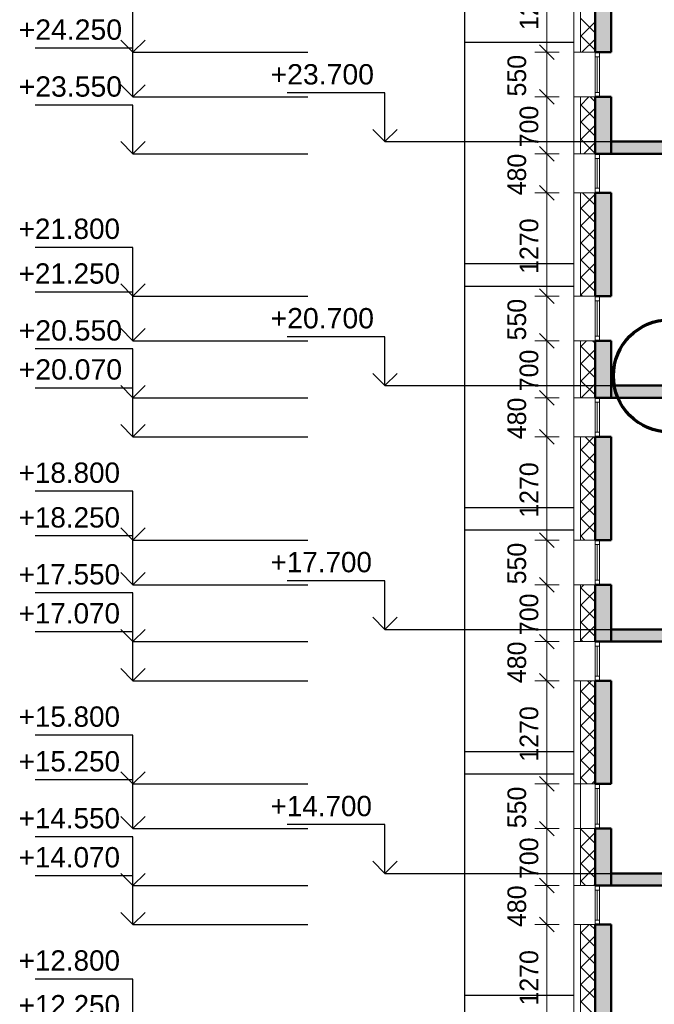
# Model space of a CAD drawing. Header units: millimetres. Extents: x -5898314 to 1055204, y -720802 to 1562611.
# Tile 125 of 256: x -347002 to -339195, y -63613 to -51502. Entities that reach past the tile are written whole.
import ezdxf

# ---------------------------------------------------------------- set-up
doc = ezdxf.new("R2010")
doc.units = ezdxf.units.MM
for name, color, linetype, lineweight in [('A_012_ПРОЕМ', 7, 'Continuous', 25), ('Standard', 7, 'Continuous', 25), ('Навесной фасад', 7, 'Continuous', 25), ('Общий01', 7, 'Continuous', 13), ('Размерная линия_ общее', 7, 'Continuous', 25)]:
    doc.layers.add(name, color=color, linetype=linetype, lineweight=lineweight)
doc.layers.add('Стена_ бетон несущ.', color=7, linetype='Continuous', lineweight=70, true_color=0xb4b496)
doc.styles.add('ARIAL', font='arial.ttf')
doc.styles.add('Century Gothic', font='GOTHIC.TTF')

# ---------------------------------------------------------------- blocks, each defined once
blk = doc.blocks.new('ALL_ML_STRICH')
at = {"color": 0, "linetype": 'ByBlock', "lineweight": -2}
for p, q in [((0, -0.5), (0, 0.5)), ((-1, 0), (0.5, 0)), ((-0.3, -0.3), (0.3, 0.3))]:
    blk.add_line(p, q, dxfattribs=at)
blk = doc.blocks.new('разрез1-1')
at = {"layer": 'Общий01', "linetype": 'Continuous', "lineweight": 25, "true_color": 0xf1f1f1, "transparency": 33554687}
for points in [[(-84466, -174217), (-84766, -174217), (-84766, -174367), (-85066, -174367), (-85066, -174517), (-85366, -174517), (-85366, -174667), (-85666, -174667), (-85666, -174817), (-85966, -174817), (-85966, -174967), (-86266, -174967), (-86266, -175117), (-86566, -175117), (-86566, -175267), (-86866, -175267), (-86866, -175417), (-87166, -175417), (-87166, -175567), (-88616, -175567), (-88616, -175717), (-87166, -175717), (-84426, -174347), (-84466, -174367)], [(-84466, -177217), (-84766, -177217), (-84766, -177367), (-85066, -177367), (-85066, -177517), (-85366, -177517), (-85366, -177667), (-85666, -177667), (-85666, -177817), (-85966, -177817), (-85966, -177967), (-86266, -177967), (-86266, -178117), (-86566, -178117), (-86566, -178267), (-86866, -178267), (-86866, -178417), (-87166, -178417), (-87166, -178567), (-88616, -178567), (-88616, -178717), (-87166, -178717), (-84426, -177347), (-84466, -177367)], [(-84466, -180217), (-84766, -180217), (-84766, -180367), (-85066, -180367), (-85066, -180517), (-85366, -180517), (-85366, -180667), (-85666, -180667), (-85666, -180817), (-85966, -180817), (-85966, -180967), (-86266, -180967), (-86266, -181117), (-86566, -181117), (-86566, -181267), (-86866, -181267), (-86866, -181417), (-87166, -181417), (-87166, -181567), (-88616, -181567), (-88616, -181717), (-87166, -181717), (-84426, -180347), (-84466, -180367)], [(-84466, -183217), (-84766, -183217), (-84766, -183367), (-85066, -183367), (-85066, -183517), (-85366, -183517), (-85366, -183667), (-85666, -183667), (-85666, -183817), (-85966, -183817), (-85966, -183967), (-86266, -183967), (-86266, -184117), (-86566, -184117), (-86566, -184267), (-86866, -184267), (-86866, -184417), (-87166, -184417), (-87166, -184567), (-88616, -184567), (-88616, -184717), (-87166, -184717), (-84426, -183347), (-84466, -183367)]]:
    blk.add_hatch(color=7, dxfattribs=at).paths.add_polyline_path(points)
at = {"layer": 'Стена_ бетон несущ.', "linetype": 'Continuous', "lineweight": 25, "true_color": 0xf1f1f1, "transparency": 33554687}
for points in [[(-88616, -174467), (-88616, -173197), (-88816, -173197), (-88816, -174467)], [(-88616, -175717), (-88616, -175017), (-88816, -175017), (-88816, -175717)], [(-88816, -176197), (-88816, -177467), (-88616, -177467), (-88616, -176197)], [(-88816, -178017), (-88816, -178717), (-88616, -178717), (-88616, -178017)], [(-88616, -179197), (-88816, -179197), (-88816, -180467), (-88616, -180467)], [(-88616, -181717), (-88616, -181017), (-88816, -181017), (-88816, -181717)], [(-88616, -183467), (-88616, -182197), (-88816, -182197), (-88816, -183467)], [(-88616, -184717), (-88616, -184017), (-88816, -184017), (-88816, -184717)], [(-88616, -185197), (-88816, -185197), (-88816, -186467), (-88616, -186467)]]:
    blk.add_hatch(color=7, dxfattribs=at).paths.add_polyline_path(points)
at = {"layer": 'A_012_ПРОЕМ', "color": 7, "linetype": 'Continuous', "lineweight": 50, "transparency": 33554687}
for p, q in [((-88816, -173197), (-88816, -174467)), ((-88616, -174467), (-88616, -173197)), ((-88816, -174467), (-88760, -174467)), ((-88760, -174467), (-88616, -174467)), ((-88760, -175017), (-88816, -175017)), ((-88816, -175017), (-88816, -175717)), ((-88616, -175017), (-88760, -175017)), ((-88616, -175717), (-88616, -175017)), ((-88816, -175717), (-88760, -175717)), ((-88760, -175717), (-88616, -175717)), ((-88760, -176197), (-88816, -176197)), ((-88816, -176197), (-88816, -177467)), ((-88616, -176197), (-88760, -176197)), ((-88616, -177467), (-88616, -176197)), ((-88816, -177467), (-88760, -177467)), ((-88760, -177467), (-88616, -177467)), ((-88760, -178017), (-88816, -178017)), ((-88816, -178017), (-88816, -178717)), ((-88616, -178017), (-88760, -178017)), ((-88616, -178717), (-88616, -178017)), ((-88816, -178717), (-88760, -178717)), ((-88760, -178717), (-88616, -178717)), ((-88760, -179197), (-88816, -179197)), ((-88816, -179197), (-88816, -180467)), ((-88616, -179197), (-88760, -179197)), ((-88616, -180467), (-88616, -179197)), ((-88816, -180467), (-88760, -180467)), ((-88760, -180467), (-88616, -180467)), ((-88760, -181017), (-88816, -181017)), ((-88816, -181017), (-88816, -181717)), ((-88616, -181017), (-88760, -181017)), ((-88616, -181717), (-88616, -181017)), ((-88816, -181717), (-88760, -181717)), ((-88760, -181717), (-88616, -181717)), ((-88760, -182197), (-88816, -182197)), ((-88816, -182197), (-88816, -183467)), ((-88616, -182197), (-88760, -182197)), ((-88616, -183467), (-88616, -182197)), ((-88816, -183467), (-88760, -183467)), ((-88760, -183467), (-88616, -183467)), ((-88760, -184017), (-88816, -184017)), ((-88816, -184017), (-88816, -184717)), ((-88616, -184017), (-88760, -184017)), ((-88616, -184717), (-88616, -184017)), ((-88816, -184717), (-88760, -184717)), ((-88760, -184717), (-88616, -184717)), ((-88760, -185197), (-88816, -185197)), ((-88816, -185197), (-88816, -186467)), ((-88616, -185197), (-88760, -185197)), ((-88616, -186467), (-88616, -185197))]:
    blk.add_line(p, q, dxfattribs=at)
at = {"layer": 'Standard', "color": 7, "linetype": 'Continuous', "lineweight": 25, "transparency": 33554687}
for p, q in [((-90416, -195327), (-90416, -150767)), ((-89076, -174347), (-90416, -174347)), ((-89076, -174347), (-90416, -174347)), ((-90416, -177067), (-89076, -177067)), ((-89076, -177347), (-90416, -177347)), ((-89076, -177347), (-90416, -177347)), ((-90416, -180067), (-89076, -180067)), ((-89076, -180347), (-90416, -180347)), ((-89076, -180347), (-90416, -180347)), ((-90416, -183067), (-89076, -183067)), ((-89076, -183347), (-90416, -183347)), ((-89076, -183347), (-90416, -183347)), ((-90416, -186067), (-89076, -186067))]:
    blk.add_line(p, q, dxfattribs=at)
at = {"layer": 'Standard', "color": 7, "linetype": 'Continuous', "lineweight": 13, "transparency": 33554687}
for p, q in [((-88816, -174467), (-88816, -174523)), ((-88760, -174523), (-88760, -174467)), ((-88816, -174523), (-88760, -174523)), ((-88816, -174523), (-88816, -174961)), ((-88788, -174523), (-88788, -174961)), ((-88760, -174961), (-88760, -174523)), ((-88816, -174961), (-88816, -175017)), ((-88760, -174961), (-88816, -174961)), ((-88760, -175017), (-88760, -174961)), ((-88816, -175717), (-88816, -175773)), ((-88760, -175773), (-88760, -175717)), ((-88816, -175773), (-88760, -175773)), ((-88816, -175773), (-88816, -176141)), ((-88788, -175773), (-88788, -176141)), ((-88760, -176141), (-88760, -175773)), ((-88816, -176141), (-88816, -176197)), ((-88760, -176141), (-88816, -176141)), ((-88760, -176197), (-88760, -176141)), ((-88816, -177467), (-88816, -177523)), ((-88816, -177523), (-88760, -177523)), ((-88816, -177523), (-88816, -177961)), ((-88788, -177523), (-88788, -177961)), ((-88760, -177523), (-88760, -177467)), ((-88760, -177961), (-88760, -177523)), ((-88816, -177961), (-88816, -178017)), ((-88760, -177961), (-88816, -177961)), ((-88760, -178017), (-88760, -177961)), ((-88816, -178717), (-88816, -178773)), ((-88760, -178773), (-88760, -178717)), ((-88816, -178773), (-88760, -178773)), ((-88816, -178773), (-88816, -179141)), ((-88788, -178773), (-88788, -179141)), ((-88760, -179141), (-88760, -178773)), ((-88816, -179141), (-88816, -179197)), ((-88760, -179141), (-88816, -179141)), ((-88760, -179197), (-88760, -179141)), ((-88816, -180467), (-88816, -180523)), ((-88816, -180523), (-88760, -180523)), ((-88816, -180523), (-88816, -180961)), ((-88788, -180523), (-88788, -180961)), ((-88760, -180523), (-88760, -180467)), ((-88760, -180961), (-88760, -180523)), ((-88816, -180961), (-88816, -181017)), ((-88760, -180961), (-88816, -180961)), ((-88760, -181017), (-88760, -180961)), ((-88816, -181717), (-88816, -181773)), ((-88816, -181773), (-88760, -181773)), ((-88816, -181773), (-88816, -182141)), ((-88788, -181773), (-88788, -182141)), ((-88760, -181773), (-88760, -181717)), ((-88760, -182141), (-88760, -181773)), ((-88816, -182141), (-88816, -182197)), ((-88760, -182141), (-88816, -182141)), ((-88760, -182197), (-88760, -182141)), ((-88816, -183467), (-88816, -183523)), ((-88760, -183523), (-88760, -183467)), ((-88816, -183523), (-88760, -183523)), ((-88816, -183523), (-88816, -183961)), ((-88788, -183523), (-88788, -183961)), ((-88760, -183961), (-88760, -183523)), ((-88816, -183961), (-88816, -184017)), ((-88760, -183961), (-88816, -183961)), ((-88760, -184017), (-88760, -183961)), ((-88816, -184717), (-88816, -184773)), ((-88816, -184773), (-88760, -184773)), ((-88816, -184773), (-88816, -185141)), ((-88788, -184773), (-88788, -185141)), ((-88760, -184773), (-88760, -184717)), ((-88760, -185141), (-88760, -184773)), ((-88816, -185141), (-88816, -185197)), ((-88760, -185141), (-88816, -185141)), ((-88760, -185197), (-88760, -185141))]:
    blk.add_line(p, q, dxfattribs=at)
at = {"layer": 'Навесной фасад', "color": 7, "linetype": 'Continuous', "lineweight": 13, "transparency": 33554687}
for p, q in [((-89076, -150767), (-89076, -190717)), ((-89076, -174467), (-89056, -174467)), ((-89056, -174467), (-88996, -174467)), ((-89056, -175017), (-89076, -175017)), ((-88996, -175017), (-89056, -175017)), ((-89076, -175717), (-89056, -175717)), ((-89056, -175717), (-88996, -175717)), ((-89056, -176197), (-89076, -176197)), ((-88996, -176197), (-89056, -176197)), ((-89076, -177467), (-89056, -177467)), ((-89056, -177467), (-88996, -177467)), ((-89056, -178017), (-89076, -178017)), ((-88996, -178017), (-89056, -178017)), ((-89076, -178717), (-89056, -178717)), ((-89056, -178717), (-88996, -178717)), ((-89056, -179197), (-89076, -179197)), ((-88996, -179197), (-89056, -179197)), ((-89076, -180467), (-89056, -180467)), ((-89056, -180467), (-88996, -180467)), ((-89056, -181017), (-89076, -181017)), ((-88996, -181017), (-89056, -181017)), ((-89076, -181717), (-89056, -181717)), ((-89056, -181717), (-88996, -181717)), ((-89056, -182197), (-89076, -182197)), ((-88996, -182197), (-89056, -182197)), ((-89076, -183467), (-89056, -183467)), ((-89056, -183467), (-88996, -183467)), ((-89056, -184017), (-89076, -184017)), ((-88996, -184017), (-89056, -184017)), ((-89076, -184717), (-89056, -184717)), ((-89056, -184717), (-88996, -184717)), ((-89056, -185197), (-89076, -185197)), ((-88996, -185197), (-89056, -185197))]:
    blk.add_line(p, q, dxfattribs=at)
at = {"layer": 'Навесной фасад', "color": 41, "linetype": 'Continuous', "lineweight": 13, "transparency": 33554687}
for p, q in [((-88996, -173197), (-88996, -174467)), ((-88996, -174467), (-88816, -174467)), ((-88816, -175017), (-88996, -175017)), ((-88996, -175017), (-88996, -175717)), ((-88996, -175717), (-88816, -175717)), ((-88816, -176197), (-88996, -176197)), ((-88996, -176197), (-88996, -177467)), ((-88996, -177467), (-88816, -177467)), ((-88816, -178017), (-88996, -178017)), ((-88996, -178017), (-88996, -178717)), ((-88996, -178717), (-88816, -178717)), ((-88816, -179197), (-88996, -179197)), ((-88996, -179197), (-88996, -180467)), ((-88996, -180467), (-88816, -180467)), ((-88816, -181017), (-88996, -181017)), ((-88996, -181017), (-88996, -181717)), ((-88996, -181717), (-88816, -181717)), ((-88816, -182197), (-88996, -182197)), ((-88996, -182197), (-88996, -184717)), ((-88996, -183467), (-88816, -183467)), ((-88816, -184017), (-88996, -184017)), ((-88996, -184717), (-88816, -184717)), ((-88816, -185197), (-88996, -185197)), ((-88996, -185197), (-88996, -187717))]:
    blk.add_line(p, q, dxfattribs=at)
at = {"layer": 'Навесной фасад', "color": 41, "linetype": 'Continuous', "lineweight": 18, "transparency": 33554687}
for p, q in [((-88816, -174228), (-88996, -174048)), ((-88996, -174273), (-88816, -174093)), ((-88816, -174440), (-88996, -174260)), ((-88978, -174467), (-88816, -174305)), ((-88996, -175121), (-88891, -175017)), ((-88816, -175289), (-88996, -175109)), ((-88816, -175077), (-88875, -175017)), ((-88996, -175333), (-88816, -175153)), ((-88816, -175501), (-88996, -175321)), ((-88996, -175545), (-88816, -175365)), ((-88816, -175713), (-88996, -175533)), ((-88955, -175717), (-88816, -175578)), ((-88816, -176350), (-88968, -176197)), ((-88996, -176394), (-88816, -176214)), ((-88816, -176562), (-88996, -176382)), ((-88996, -176606), (-88816, -176426)), ((-88816, -176774), (-88996, -176594)), ((-88996, -176818), (-88816, -176638)), ((-88816, -176986), (-88996, -176806)), ((-88996, -177030), (-88816, -176850)), ((-88816, -177198), (-88996, -177018)), ((-88996, -177242), (-88816, -177062)), ((-88816, -177410), (-88996, -177230)), ((-88996, -177455), (-88816, -177275)), ((-88971, -177467), (-88996, -177442)), ((-88996, -178091), (-88921, -178017)), ((-88816, -178047), (-88845, -178017)), ((-88816, -178259), (-88996, -178079)), ((-88996, -178303), (-88816, -178123)), ((-88816, -178471), (-88996, -178291)), ((-88996, -178515), (-88816, -178335)), ((-88816, -178683), (-88996, -178503)), ((-88985, -178717), (-88816, -178547)), ((-88994, -178717), (-88996, -178715)), ((-88996, -179364), (-88829, -179197)), ((-88816, -179319), (-88938, -179197)), ((-88816, -179531), (-88996, -179351)), ((-88996, -179576), (-88816, -179396)), ((-88816, -179744), (-88996, -179564)), ((-88996, -179788), (-88816, -179608)), ((-88816, -179956), (-88996, -179776)), ((-88996, -180000), (-88816, -179820)), ((-88816, -180168), (-88996, -179988)), ((-88996, -180212), (-88816, -180032)), ((-88816, -180380), (-88996, -180200)), ((-88996, -180424), (-88816, -180244)), ((-88941, -180467), (-88996, -180412)), ((-88826, -180467), (-88816, -180457)), ((-88996, -181061), (-88952, -181017)), ((-88816, -181229), (-88996, -181049)), ((-88996, -181273), (-88816, -181093)), ((-88816, -181441), (-88996, -181261)), ((-88996, -181485), (-88816, -181305)), ((-88816, -181653), (-88996, -181473)), ((-88996, -181697), (-88816, -181517)), ((-88964, -181717), (-88996, -181685)), ((-88996, -182334), (-88859, -182197)), ((-88816, -182289), (-88908, -182197)), ((-88816, -182501), (-88996, -182321)), ((-88996, -182546), (-88816, -182366)), ((-88816, -182713), (-88996, -182533)), ((-88996, -182758), (-88816, -182578)), ((-88816, -182926), (-88996, -182746)), ((-88996, -182970), (-88816, -182790)), ((-88816, -183138), (-88996, -182958)), ((-88996, -183182), (-88816, -183002)), ((-88816, -183350), (-88996, -183170)), ((-88996, -183394), (-88816, -183214)), ((-88911, -183467), (-88996, -183382)), ((-88856, -183467), (-88816, -183426)), ((-88996, -184031), (-88982, -184017)), ((-88816, -184198), (-88996, -184018)), ((-88996, -184243), (-88816, -184063)), ((-88816, -184411), (-88996, -184231)), ((-88996, -184455), (-88816, -184275)), ((-88816, -184623), (-88996, -184443)), ((-88996, -184667), (-88816, -184487)), ((-88934, -184717), (-88996, -184655)), ((-88833, -184717), (-88816, -184699)), ((-88996, -185303), (-88889, -185197)), ((-88816, -185471), (-88996, -185291)), ((-88816, -185259), (-88878, -185197)), ((-88996, -185516), (-88816, -185336)), ((-88816, -185683), (-88996, -185503)), ((-88996, -185728), (-88816, -185548)), ((-88816, -185895), (-88996, -185715)), ((-88996, -185940), (-88816, -185760)), ((-88816, -186108), (-88996, -185928)), ((-88996, -186152), (-88816, -185972)), ((-88816, -186320), (-88996, -186140))]:
    blk.add_line(p, q, dxfattribs=at)
at = {"layer": 'Общий01', "color": 7, "linetype": 'Continuous', "lineweight": 50, "transparency": 33554687}
for p, q in [((-87166, -175567), (-88616, -175567)), ((-87166, -175717), (-88616, -175717)), ((-87166, -178567), (-88616, -178567)), ((-87166, -178717), (-88616, -178717)), ((-87166, -181567), (-88616, -181567)), ((-87166, -181717), (-88616, -181717)), ((-87166, -184567), (-88616, -184567)), ((-87166, -184717), (-88616, -184717))]:
    blk.add_line(p, q, dxfattribs=at)
at = {"layer": 'Общий01', "color": 136, "linetype": 'Continuous', "lineweight": 70, "transparency": 33554687}
blk.add_circle((-87900, -178448), 690, dxfattribs=at)
at = {"layer": 'Размерная линия_ общее', "color": 218, "linetype": 'Continuous', "lineweight": 0, "transparency": 33554687}
for p, q in [((-89407, -174467), (-89407, -173197)), ((-89407, -174167), (-89407, -173867)), ((-89407, -174717), (-89407, -174417)), ((-89407, -175017), (-89407, -174467)), ((-89407, -174767), (-89407, -175067)), ((-89407, -175717), (-89407, -175017)), ((-89407, -175417), (-89407, -175117)), ((-89407, -175317), (-89407, -175617)), ((-89407, -175897), (-89407, -175597)), ((-89407, -176197), (-89407, -175717)), ((-89407, -176017), (-89407, -176317)), ((-89407, -177467), (-89407, -176197)), ((-89407, -176497), (-89407, -176797)), ((-89407, -177167), (-89407, -176867)), ((-89407, -177717), (-89407, -177417)), ((-89407, -178017), (-89407, -177467)), ((-89407, -177767), (-89407, -178067)), ((-89407, -178717), (-89407, -178017)), ((-89407, -178417), (-89407, -178117)), ((-89407, -178317), (-89407, -178617)), ((-89407, -178897), (-89407, -178597)), ((-89407, -179197), (-89407, -178717)), ((-89407, -179017), (-89407, -179317)), ((-89407, -180467), (-89407, -179197)), ((-89407, -179497), (-89407, -179797)), ((-89407, -180167), (-89407, -179867)), ((-89407, -180717), (-89407, -180417)), ((-89407, -181017), (-89407, -180467)), ((-89407, -180767), (-89407, -181067)), ((-89407, -181717), (-89407, -181017)), ((-89407, -181417), (-89407, -181117)), ((-89407, -181317), (-89407, -181617)), ((-89407, -181897), (-89407, -181597)), ((-89407, -182197), (-89407, -181717)), ((-89407, -182017), (-89407, -182317)), ((-89407, -183467), (-89407, -182197)), ((-89407, -182497), (-89407, -182797)), ((-89407, -183167), (-89407, -182867)), ((-89407, -183717), (-89407, -183417)), ((-89407, -184017), (-89407, -183467)), ((-89407, -183767), (-89407, -184067)), ((-89407, -184717), (-89407, -184017)), ((-89407, -184417), (-89407, -184117)), ((-89407, -184317), (-89407, -184617)), ((-89407, -184897), (-89407, -184597)), ((-89407, -185197), (-89407, -184717)), ((-89407, -185017), (-89407, -185317)), ((-89407, -186467), (-89407, -185197)), ((-89407, -185497), (-89407, -185797)), ((-89407, -186167), (-89407, -185867))]:
    blk.add_line(p, q, dxfattribs=at)
at = {"layer": 'Размерная линия_ общее', "color": 7, "linetype": 'Continuous', "lineweight": 25, "transparency": 33554687}
for p, q in [((-94501, -174467), (-94501, -173867)), ((-94501, -174467), (-94651, -174317)), ((-94501, -174467), (-94351, -174317)), ((-94501, -174417), (-95701, -174417)), ((-94501, -175017), (-94501, -174417)), ((-94501, -174467), (-94501, -174467)), ((-94501, -174467), (-94501, -174467)), ((-94501, -174467), (-92350, -174467)), ((-94501, -174467), (-94501, -174467)), ((-94501, -174467), (-94501, -174467)), ((-94501, -175017), (-94651, -174867)), ((-94501, -175017), (-94351, -174867)), ((-91401, -174967), (-92601, -174967)), ((-91401, -175567), (-91401, -174967)), ((-94501, -175117), (-95701, -175117)), ((-94501, -175017), (-94501, -175017)), ((-94501, -175017), (-94501, -175017)), ((-94501, -175017), (-92350, -175017)), ((-94501, -175017), (-94501, -175017)), ((-94501, -175017), (-94501, -175017)), ((-94501, -175717), (-94501, -175117)), ((-91401, -175567), (-91551, -175417)), ((-91401, -175567), (-91251, -175417)), ((-94501, -175717), (-94651, -175567)), ((-94501, -175717), (-94351, -175567)), ((-91401, -175567), (-91401, -175567)), ((-91401, -175567), (-91401, -175567)), ((-91401, -175567), (-88586, -175567)), ((-91401, -175567), (-91401, -175567)), ((-91401, -175567), (-91401, -175567)), ((-94501, -175717), (-94501, -175717)), ((-94501, -175717), (-94501, -175717)), ((-94501, -175717), (-92350, -175717)), ((-94501, -175717), (-94501, -175717)), ((-94501, -175717), (-94501, -175717)), ((-94501, -176867), (-95701, -176867)), ((-94501, -177467), (-94501, -176867)), ((-94501, -177417), (-95701, -177417)), ((-94501, -177467), (-94651, -177317)), ((-94501, -177467), (-94351, -177317)), ((-94501, -178017), (-94501, -177417)), ((-94501, -177467), (-94501, -177467)), ((-94501, -177467), (-94501, -177467)), ((-94501, -177467), (-92350, -177467)), ((-94501, -177467), (-94501, -177467)), ((-94501, -177467), (-94501, -177467)), ((-94501, -178017), (-94651, -177867)), ((-94501, -178017), (-94351, -177867)), ((-94501, -178017), (-94501, -178017)), ((-94501, -178017), (-94501, -178017)), ((-94501, -178017), (-92350, -178017)), ((-94501, -178017), (-94501, -178017)), ((-94501, -178017), (-94501, -178017)), ((-91401, -177967), (-92601, -177967)), ((-91401, -178567), (-91401, -177967)), ((-94501, -178117), (-95701, -178117)), ((-94501, -178717), (-94501, -178117)), ((-91401, -178567), (-91551, -178417)), ((-91401, -178567), (-91251, -178417)), ((-94501, -178597), (-95701, -178597)), ((-94501, -178717), (-94651, -178567)), ((-94501, -178717), (-94351, -178567)), ((-94501, -179197), (-94501, -178597)), ((-91401, -178567), (-91401, -178567)), ((-91401, -178567), (-91401, -178567)), ((-91401, -178567), (-88586, -178567)), ((-91401, -178567), (-91401, -178567)), ((-91401, -178567), (-91401, -178567)), ((-94501, -178717), (-94501, -178717)), ((-94501, -178717), (-94501, -178717)), ((-94501, -178717), (-92350, -178717)), ((-94501, -178717), (-94501, -178717)), ((-94501, -178717), (-94501, -178717)), ((-94501, -179197), (-94651, -179047)), ((-94501, -179197), (-94351, -179047)), ((-94501, -179197), (-94501, -179197)), ((-94501, -179197), (-94501, -179197)), ((-94501, -179197), (-92350, -179197)), ((-94501, -179197), (-94501, -179197)), ((-94501, -179197), (-94501, -179197)), ((-94501, -179867), (-95701, -179867)), ((-94501, -180467), (-94501, -179867)), ((-94501, -180467), (-94651, -180317)), ((-94501, -180467), (-94351, -180317)), ((-94501, -180417), (-95701, -180417)), ((-94501, -181017), (-94501, -180417)), ((-94501, -180467), (-94501, -180467)), ((-94501, -180467), (-94501, -180467)), ((-94501, -180467), (-92350, -180467)), ((-94501, -180467), (-94501, -180467)), ((-94501, -180467), (-94501, -180467)), ((-94501, -181017), (-94651, -180867)), ((-94501, -181017), (-94351, -180867)), ((-94501, -181017), (-94501, -181017)), ((-94501, -181017), (-94501, -181017)), ((-94501, -181017), (-92350, -181017)), ((-94501, -181017), (-94501, -181017)), ((-94501, -181017), (-94501, -181017)), ((-91401, -180967), (-92601, -180967)), ((-91401, -181567), (-91401, -180967)), ((-94501, -181117), (-95701, -181117)), ((-94501, -181717), (-94501, -181117)), ((-91401, -181567), (-91551, -181417)), ((-91401, -181567), (-91251, -181417)), ((-94501, -181597), (-95701, -181597)), ((-94501, -181717), (-94651, -181567)), ((-94501, -181717), (-94351, -181567)), ((-94501, -182197), (-94501, -181597)), ((-91401, -181567), (-91401, -181567)), ((-91401, -181567), (-91401, -181567)), ((-91401, -181567), (-88586, -181567)), ((-91401, -181567), (-91401, -181567)), ((-91401, -181567), (-91401, -181567)), ((-94501, -181717), (-94501, -181717)), ((-94501, -181717), (-94501, -181717)), ((-94501, -181717), (-92350, -181717)), ((-94501, -181717), (-94501, -181717)), ((-94501, -181717), (-94501, -181717)), ((-94501, -182197), (-94651, -182047)), ((-94501, -182197), (-94351, -182047)), ((-94501, -182197), (-94501, -182197)), ((-94501, -182197), (-94501, -182197)), ((-94501, -182197), (-92350, -182197)), ((-94501, -182197), (-94501, -182197)), ((-94501, -182197), (-94501, -182197)), ((-94501, -182867), (-95701, -182867)), ((-94501, -183467), (-94501, -182867)), ((-94501, -183467), (-94651, -183317)), ((-94501, -183467), (-94351, -183317)), ((-94501, -183417), (-95701, -183417)), ((-94501, -184017), (-94501, -183417)), ((-94501, -183467), (-94501, -183467)), ((-94501, -183467), (-94501, -183467)), ((-94501, -183467), (-92350, -183467)), ((-94501, -183467), (-94501, -183467)), ((-94501, -183467), (-94501, -183467)), ((-94501, -184017), (-94651, -183867)), ((-94501, -184017), (-94351, -183867)), ((-94501, -184017), (-94501, -184017)), ((-94501, -184017), (-94501, -184017)), ((-94501, -184017), (-92350, -184017)), ((-94501, -184017), (-94501, -184017)), ((-94501, -184017), (-94501, -184017)), ((-91401, -183967), (-92601, -183967)), ((-91401, -184567), (-91401, -183967)), ((-94501, -184117), (-95701, -184117)), ((-94501, -184717), (-94501, -184117)), ((-91401, -184567), (-91551, -184417)), ((-91401, -184567), (-91251, -184417)), ((-94501, -184717), (-94651, -184567)), ((-94501, -184717), (-94351, -184567)), ((-91401, -184567), (-91401, -184567)), ((-91401, -184567), (-91401, -184567)), ((-91401, -184567), (-88586, -184567)), ((-91401, -184567), (-91401, -184567)), ((-91401, -184567), (-91401, -184567)), ((-94501, -184597), (-95701, -184597)), ((-94501, -185197), (-94501, -184597)), ((-94501, -184717), (-94501, -184717)), ((-94501, -184717), (-94501, -184717)), ((-94501, -184717), (-92350, -184717)), ((-94501, -184717), (-94501, -184717)), ((-94501, -184717), (-94501, -184717)), ((-94501, -185197), (-94651, -185047)), ((-94501, -185197), (-94351, -185047)), ((-94501, -185197), (-94501, -185197)), ((-94501, -185197), (-94501, -185197)), ((-94501, -185197), (-92350, -185197)), ((-94501, -185197), (-94501, -185197)), ((-94501, -185197), (-94501, -185197)), ((-94501, -185867), (-95701, -185867)), ((-94501, -186467), (-94501, -185867))]:
    blk.add_line(p, q, dxfattribs=at)
at = {"layer": 'Размерная линия_ общее', "color": 218, "linetype": 'Continuous', "lineweight": 0, "transparency": 33554687, "xscale": 300, "yscale": 300, "zscale": 300}
for p, rotation in [((-89407, -174467), 270), ((-89407, -174467), 90), ((-89407, -175017), 270), ((-89407, -175017), 90), ((-89407, -175717), 270), ((-89407, -175717), 90), ((-89407, -176197), 270), ((-89407, -176197), 90), ((-89407, -177467), 270), ((-89407, -177467), 90), ((-89407, -178017), 270), ((-89407, -178017), 90), ((-89407, -178717), 270), ((-89407, -178717), 90), ((-89407, -179197), 270), ((-89407, -179197), 90), ((-89407, -180467), 270), ((-89407, -180467), 90), ((-89407, -181017), 270), ((-89407, -181017), 90), ((-89407, -181717), 270), ((-89407, -181717), 90), ((-89407, -182197), 270), ((-89407, -182197), 90), ((-89407, -183467), 270), ((-89407, -183467), 90), ((-89407, -184017), 270), ((-89407, -184017), 90), ((-89407, -184717), 270), ((-89407, -184717), 90), ((-89407, -185197), 270), ((-89407, -185197), 90), ((-89407, -186467), 270)]:
    blk.add_blockref('ALL_ML_STRICH', p, dxfattribs=dict(at, rotation=rotation))
at = {"layer": 'Размерная линия_ общее', "color": 218, "linetype": 'Continuous', "lineweight": 13, "transparency": 33554687, "char_height": 229, "attachment_point": 5, "rotation": 90, "style": 'Century Gothic'}
for s, insert, width in [('1270', (-89627, -173852), 654.29), ('550', (-89777, -174756), 490.71), ('700', (-89627, -175381), 490.71), ('480', (-89777, -175971), 490.71), ('1270', (-89627, -176852), 654.29), ('550', (-89777, -177756), 490.71), ('700', (-89627, -178381), 490.71), ('480', (-89777, -178971), 490.71), ('1270', (-89627, -179852), 654.29), ('550', (-89777, -180756), 490.71), ('700', (-89627, -181381), 490.71), ('480', (-89777, -181971), 490.71), ('1270', (-89627, -182852), 654.29), ('550', (-89777, -183756), 490.71), ('700', (-89627, -184381), 490.71), ('480', (-89777, -184971), 490.71), ('1270', (-89627, -185852), 654.29)]:
    blk.add_mtext(s, dxfattribs=dict(at, insert=insert, width=width))
at = {"layer": 'Размерная линия_ общее', "color": 7, "linetype": 'Continuous', "lineweight": 25, "transparency": 33554687, "char_height": 250, "attachment_point": 7, "style": 'ARIAL'}
for s, insert, width in [('\\W1.00;+24.250', (-95906, -174317), 1396.45), ('\\W1.00;+23.700', (-92807, -174867), 1396.45), ('\\W1.00;+23.550', (-95906, -175017), 1396.45), ('\\W0.98;+21.800', (-95906, -176767), 1394.59), ('\\W0.98;+21.250', (-95906, -177317), 1394.59), ('\\W1.00;+20.700', (-92807, -177867), 1396.45), ('\\W1.00;+20.550', (-95906, -178017), 1396.45), ('\\W1.00;+20.070', (-95906, -178497), 1396.45), ('\\W0.98;+18.800', (-95906, -179767), 1394.59), ('\\W0.98;+18.250', (-95906, -180317), 1394.59), ('\\W0.98;+17.700', (-92807, -180867), 1394.59), ('\\W0.98;+17.550', (-95906, -181017), 1394.59), ('\\W0.98;+17.070', (-95906, -181497), 1394.59), ('\\W0.98;+15.800', (-95906, -182767), 1394.59), ('\\W0.98;+15.250', (-95906, -183317), 1394.59), ('\\W0.98;+14.700', (-92807, -183867), 1394.59), ('\\W0.98;+14.550', (-95906, -184017), 1394.59), ('\\W0.98;+14.070', (-95906, -184497), 1394.59), ('\\W0.98;+12.800', (-95906, -185767), 1394.59), ('\\W0.98;+12.250', (-95906, -186317), 1394.59)]:
    blk.add_mtext(s, dxfattribs=dict(at, insert=insert, width=width))

msp = doc.modelspace()

# ---------------------------------------------------------------- block references
msp.add_blockref('разрез1-1', (-251108.76, 122564.84))

doc.saveas('drawing.dxf')
